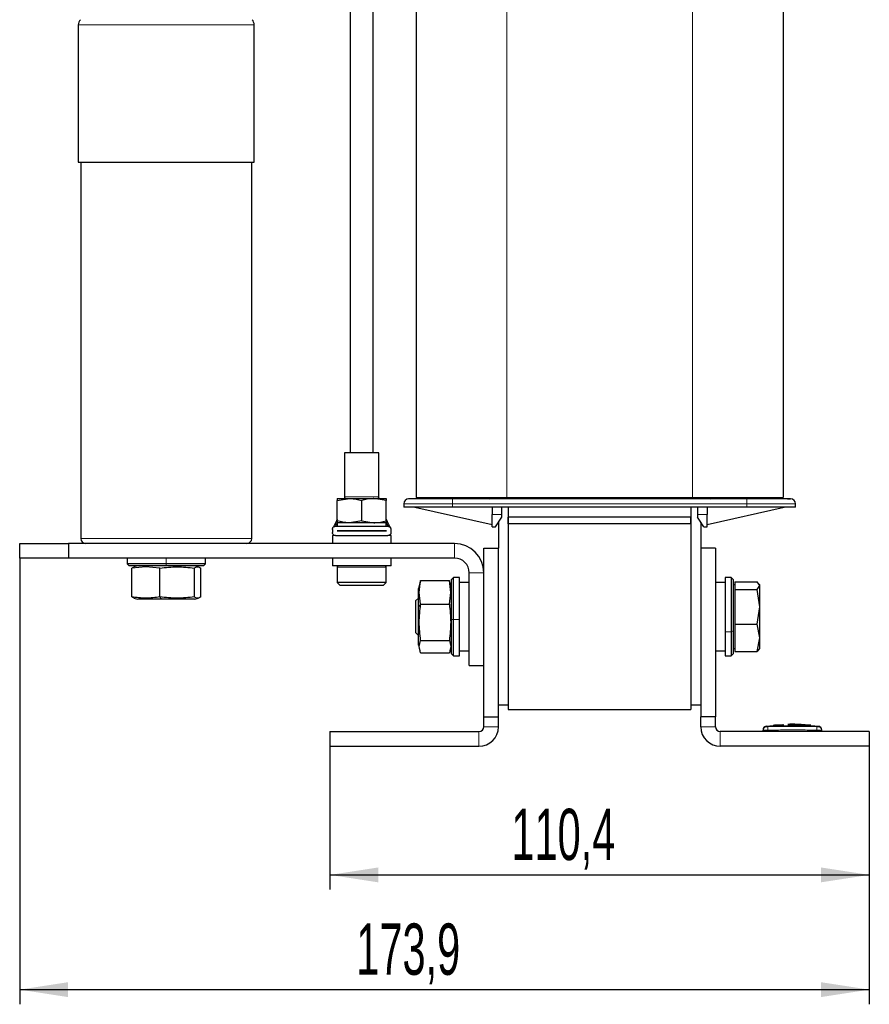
# Model space of a CAD drawing. Header units: millimetres. Extents: x 5 to 418, y 2 to 292.
# Tile 46 of 48: x 184 to 242, y 147 to 214. Entities that reach past the tile are written whole.
import ezdxf

# ---------------------------------------------------------------- set-up
doc = ezdxf.new("R2010")
doc.units = ezdxf.units.MM
doc.layers.add('SLD-0', color=7, linetype='Continuous')
doc.styles.add('SLDTEXTSTYLE0', font='TXT', dxfattribs={"width": 0.605})
doc.dimstyles.new('SLDDIMSTYLE0', dxfattribs={"dimtxt": 3.5, "dimasz": 3.302, "dimexe": 0, "dimexo": 0.0625, "dimgap": 0.875, "dimtad": 1, "dimlfac": 3, "dimrnd": 1e-09, "dimzin": 12, "dimdsep": 46, "dimtxsty": 'SLDTEXTSTYLE0', "dimsah": 1, "dimcen": 0.09, "dimadec": 0, "dimazin": 3, "dimtfac": 1, "dimtofl": 0, "dimtmove": 0, "dimatfit": 3, "dimfxl": 1, "dimfrac": 2, "dimtolj": 1, "dimtzin": 12, "dimarcsym": 0})
doc.dimstyles.new('SLDDIMSTYLE1', dxfattribs={"dimtxt": 3.5, "dimasz": 3.302, "dimexe": 0, "dimexo": 0.0625, "dimgap": 0.875, "dimtad": 1, "dimdec": 1, "dimlfac": 3, "dimrnd": 1e-09, "dimzin": 12, "dimdsep": 46, "dimtxsty": 'SLDTEXTSTYLE0', "dimsah": 1, "dimcen": 0.09, "dimadec": 0, "dimazin": 3, "dimtfac": 1, "dimtofl": 0, "dimtmove": 0, "dimatfit": 3, "dimfxl": 1, "dimfrac": 2, "dimtolj": 1, "dimtzin": 12, "dimarcsym": 0})

# ---------------------------------------------------------------- blocks, each defined once
blk = doc.blocks.new('_D_2')
at = {"layer": 'SLD-0'}
for p, q in [((183.816, 177.069), (183.816, 146.642)), ((241.783, 164.236), (241.783, 146.642)), ((183.816, 147.642), (241.783, 147.642))]:
    blk.add_line(p, q, dxfattribs=at)
for points in [[(183.816, 147.642), (187.118, 147.134), (187.118, 148.15)], [(241.783, 147.642), (238.481, 148.15), (238.481, 147.134)]]:
    blk.add_solid(points, dxfattribs=at)
at = {"layer": 'SLD-0', "insert": (206.784, 152.153), "char_height": 3.5, "attachment_point": 1, "style": 'SLDTEXTSTYLE0'}
blk.add_mtext('173,9', dxfattribs=at)
blk = doc.blocks.new('_D_3')
at = {"layer": 'SLD-0', "color": 7}
for p, q in [((204.983, 164.236), (204.983, 154.466)), ((241.783, 164.236), (241.783, 154.466)), ((204.983, 155.466), (241.783, 155.466))]:
    blk.add_line(p, q, dxfattribs=at)
for points in [[(204.983, 155.466), (208.285, 154.958), (208.285, 155.974)], [(241.783, 155.466), (238.481, 155.974), (238.481, 154.958)]]:
    blk.add_solid(points, dxfattribs=at)
at = {"layer": 'SLD-0', "color": 7, "insert": (217.367, 159.977), "char_height": 3.5, "attachment_point": 1, "style": 'SLDTEXTSTYLE0'}
blk.add_mtext('110,4', dxfattribs=at)

msp = doc.modelspace()

# ---------------------------------------------------------------- linework, layer by layer
at = {"color": 7, "linetype": 'Continuous', "lineweight": 25}
for p, q in [((206.3664, 234.9858), (206.3664, 184.2358)), ((210.8664, 216.8692), (210.8664, 181.2025)), ((235.8997, 216.8692), (235.8997, 181.2025)), ((207.9331, 184.2358), (207.9331, 215.7415)), ((187.8164, 213.4345), (187.8164, 204.0692)), ((199.8164, 204.0692), (199.8164, 213.4345)), ((187.8164, 204.0692), (199.8164, 204.0692)), ((187.9831, 204.0692), (187.9831, 178.4025)), ((199.6497, 178.4025), (199.6497, 204.0692)), ((205.9831, 184.2358), (205.9831, 181.2358)), ((207.1497, 184.2358), (205.9831, 184.2358)), ((208.3164, 184.2358), (207.1497, 184.2358)), ((208.3164, 181.2358), (208.3164, 184.2358)), ((205.4831, 180.987), (206.3164, 181.1358)), ((205.4831, 181.1358), (206.3164, 181.1358)), ((205.4831, 179.618), (205.4831, 180.987)), ((205.9831, 181.2358), (205.9667, 181.1358)), ((206.0034, 181.1358), (206.0165, 181.2358)), ((206.3164, 181.1358), (207.9831, 181.1358)), ((207.1497, 179.618), (207.1497, 180.987)), ((208.8164, 180.987), (207.9831, 181.1358)), ((207.9831, 181.1358), (208.8164, 181.1358)), ((208.283, 181.2358), (208.296, 181.1358)), ((208.3327, 181.1358), (208.3164, 181.2358)), ((208.8164, 179.618), (208.8164, 180.987)), ((210.0164, 180.7692), (210.0164, 180.5358)), ((210.8664, 181.2025), (217.0497, 181.2025)), ((233.4164, 181.1025), (213.3497, 181.1025)), ((217.0497, 181.2025), (229.7164, 181.2025)), ((229.7164, 181.2025), (235.8997, 181.2025)), ((236.7497, 180.5358), (236.7497, 180.7692)), ((213.3497, 180.5358), (210.0164, 180.5358)), ((210.7831, 180.5358), (216.0497, 179.3692)), ((233.4164, 180.5358), (213.3497, 180.5358)), ((216.0497, 180.5358), (216.0497, 180.0358)), ((216.0497, 179.2025), (216.0497, 180.0358)), ((216.7164, 180.0358), (216.7164, 180.5358)), ((216.7164, 179.8692), (216.7164, 180.0358)), ((217.1497, 180.5358), (217.1497, 167.0358)), ((217.1497, 180.5358), (217.1497, 179.8692)), ((229.6164, 180.5358), (229.6164, 167.0358)), ((229.6164, 180.5358), (229.6164, 179.8692)), ((230.0497, 180.5358), (230.0497, 180.0358)), ((230.0497, 180.0358), (230.0497, 179.8692)), ((230.7164, 180.5358), (230.7164, 180.0358)), ((230.7164, 179.3692), (235.9831, 180.5358)), ((230.7164, 179.2025), (230.7164, 180.0358)), ((236.7497, 180.5358), (233.4164, 180.5358)), ((205.4831, 179.4692), (205.4831, 179.2358)), ((208.8164, 179.4692), (205.4831, 179.4692)), ((206.3164, 179.4692), (205.4831, 179.4692)), ((207.1497, 179.618), (206.3164, 179.4692)), ((207.9831, 179.4692), (206.3164, 179.4692)), ((207.1497, 179.618), (207.9831, 179.4692)), ((208.8164, 179.4692), (207.9831, 179.4692)), ((208.8164, 179.2358), (208.8164, 179.4692)), ((216.2831, 179.2025), (216.7164, 179.8692)), ((216.4831, 179.5102), (216.4831, 177.7358)), ((217.1497, 179.4025), (217.1497, 179.8692)), ((229.6164, 179.8692), (217.1497, 179.8692)), ((229.6164, 179.4025), (217.1497, 179.4025)), ((217.1497, 179.4025), (217.1497, 166.7358)), ((229.6164, 179.4025), (229.6164, 179.8692)), ((229.6164, 179.4025), (229.6164, 166.7358)), ((230.4831, 179.2025), (230.0497, 179.8692)), ((230.2831, 179.5102), (230.2831, 177.7358)), ((205.1497, 179.0247), (205.1497, 178.8136)), ((205.1497, 178.6025), (205.1497, 178.0692)), ((205.3351, 178.6025), (205.1497, 178.6025)), ((205.3608, 179.2358), (208.9386, 179.2358)), ((205.3608, 178.6025), (208.9386, 178.6025)), ((205.4664, 178.9208), (208.8331, 178.9208)), ((205.4664, 178.9175), (205.4664, 178.9208)), ((208.8331, 178.9175), (205.4664, 178.9175)), ((206.1497, 178.9208), (206.1497, 178.9175)), ((208.1497, 178.9175), (208.1497, 178.9208)), ((208.8331, 178.9208), (208.8331, 178.9175)), ((209.1497, 178.6025), (208.9386, 178.6025)), ((209.1497, 178.8136), (209.1497, 179.0247)), ((209.1497, 178.0692), (209.1497, 178.6025)), ((216.0497, 179.2025), (216.2831, 179.2025)), ((230.4831, 179.2025), (230.7164, 179.2025)), ((183.8164, 177.0692), (183.8164, 178.0692)), ((183.8164, 178.0692), (187.1497, 178.0692)), ((187.1497, 178.0692), (187.1497, 177.0692)), ((213.4831, 178.0692), (187.1497, 178.0692)), ((215.4831, 166.2358), (215.4831, 177.7358)), ((215.4831, 177.7358), (216.4831, 177.7358)), ((216.4831, 166.2358), (216.4831, 177.7358)), ((230.2831, 177.7358), (230.2831, 166.2358)), ((231.2831, 177.7358), (230.2831, 177.7358)), ((231.2831, 177.7358), (231.2831, 166.2358)), ((187.1497, 177.0692), (183.8164, 177.0692)), ((213.4831, 177.0692), (187.1497, 177.0692)), ((191.1497, 177.0692), (191.1497, 176.6692)), ((191.1497, 176.6692), (191.2831, 176.5358)), ((193.8164, 176.6692), (191.1497, 176.6692)), ((196.4831, 176.6692), (193.8164, 176.6692)), ((196.3497, 176.5358), (196.4831, 176.6692)), ((196.4831, 176.6692), (196.4831, 177.0692)), ((205.1497, 177.0692), (205.1497, 176.5358)), ((209.1497, 176.5358), (209.1497, 177.0692)), ((193.8164, 176.5358), (191.2831, 176.5358)), ((192.4268, 176.4733), (191.467, 176.3835)), ((191.6171, 176.4462), (191.467, 176.3835)), ((191.467, 174.4215), (191.467, 176.3835)), ((191.8831, 176.5358), (191.6125, 176.4633)), ((193.3866, 176.3835), (192.4268, 176.4733)), ((193.3866, 174.4215), (193.3866, 176.3835)), ((196.3497, 176.5358), (193.8164, 176.5358)), ((195.736, 174.4215), (195.736, 176.3835)), ((196.0203, 176.4633), (195.7497, 176.5358)), ((196.1657, 174.4215), (196.1657, 176.3835)), ((209.1497, 176.5358), (205.1497, 176.5358)), ((205.4831, 176.4525), (205.4831, 175.4025)), ((208.8164, 175.4025), (208.8164, 176.4525)), ((214.4831, 169.7358), (214.4831, 176.0692)), ((205.4831, 175.4025), (205.6831, 175.2025)), ((208.8164, 175.4025), (205.4831, 175.4025)), ((208.6164, 175.2025), (208.8164, 175.4025)), ((211.1173, 175.3793), (211.0164, 175.0025)), ((211.1687, 175.5327), (211.1354, 175.3744)), ((211.1687, 175.5327), (213.1307, 175.5327)), ((213.2205, 174.728), (213.1307, 175.5327)), ((213.164, 175.3744), (213.1307, 175.5327)), ((213.2831, 175.0025), (213.1821, 175.3793)), ((213.4164, 175.7358), (213.2831, 175.6025)), ((213.2831, 172.8864), (213.2831, 175.6025)), ((213.8164, 175.7358), (213.4164, 175.7358)), ((213.4164, 172.8768), (213.4164, 175.7358)), ((213.8164, 172.8768), (213.8164, 175.7358)), ((214.4831, 175.4025), (213.8164, 175.4025)), ((231.9497, 175.4025), (231.2831, 175.4025)), ((232.3497, 175.7358), (231.9497, 175.7358)), ((231.9497, 175.7358), (231.9497, 172.0477)), ((232.4831, 175.6025), (232.3497, 175.7358)), ((232.3497, 175.7358), (232.3497, 172.0477)), ((232.4831, 175.6025), (232.4831, 172.0988)), ((232.6164, 175.2358), (232.4831, 175.2358)), ((232.6164, 175.4444), (232.6164, 175.1909)), ((232.6164, 175.4444), (234.1229, 175.4444)), ((234.3164, 175.1909), (234.1229, 175.4444)), ((234.3164, 175.2358), (234.2899, 175.2818)), ((234.3164, 175.1909), (234.3164, 175.2358)), ((208.6164, 175.2025), (205.6831, 175.2025)), ((211.0164, 174.5493), (211.0164, 175.0025)), ((213.1307, 173.9232), (213.2205, 174.728)), ((232.6164, 175.1909), (232.6164, 174.9373)), ((232.6164, 174.9373), (232.6164, 173.7496)), ((232.6164, 174.9373), (234.1229, 174.9373)), ((234.1229, 174.9373), (234.3164, 175.1909)), ((234.3164, 173.7496), (234.1229, 174.9373)), ((234.3164, 173.7496), (234.3164, 175.1909)), ((191.467, 174.4215), (191.6171, 174.3588)), ((191.6125, 174.3417), (191.8831, 174.2692)), ((192.5765, 174.2692), (191.8831, 174.2692)), ((193.4843, 174.2692), (192.5765, 174.2692)), ((195.7497, 174.2692), (193.4843, 174.2692)), ((195.7497, 174.2692), (196.0203, 174.3417)), ((211.0164, 174.3468), (210.8164, 174.1468)), ((210.8164, 174.1468), (210.8164, 171.9915)), ((211.0164, 173.7292), (211.0164, 174.5493)), ((211.1687, 173.9232), (213.1307, 173.9232)), ((211.0164, 171.1358), (211.0164, 173.7292)), ((232.6164, 173.7496), (232.6164, 172.562)), ((234.1229, 172.562), (234.3164, 173.7496)), ((234.3164, 171.628), (234.3164, 173.7496)), ((213.2831, 170.5358), (213.2831, 172.8864)), ((213.4164, 170.4025), (213.4164, 172.8768)), ((213.8164, 170.4025), (213.8164, 172.8768)), ((232.6164, 172.562), (234.1229, 172.562)), ((232.6164, 172.562), (232.6164, 171.628)), ((234.3164, 171.628), (234.1229, 172.562)), ((210.8164, 171.9915), (211.0164, 171.7915)), ((231.9497, 172.0477), (231.9497, 170.4025)), ((232.3497, 172.0477), (232.3497, 170.4025)), ((232.4831, 172.0988), (232.4831, 170.5358)), ((211.1687, 171.4597), (213.1307, 171.4597)), ((232.6164, 171.628), (232.6164, 170.6939)), ((234.1229, 170.6939), (234.3164, 171.628)), ((234.3164, 170.9025), (234.3164, 171.628)), ((211.0164, 171.1358), (211.1173, 170.7591)), ((211.1687, 170.6056), (213.1307, 170.6056)), ((213.1821, 170.7591), (213.2831, 171.1358)), ((213.2831, 170.5358), (213.4164, 170.4025)), ((213.8164, 170.7358), (214.4831, 170.7358)), ((231.2831, 170.7358), (231.9497, 170.7358)), ((232.3497, 170.4025), (232.4831, 170.5358)), ((232.4831, 170.9025), (232.6164, 170.9025)), ((232.6164, 170.6939), (234.1229, 170.6939)), ((234.2485, 170.8585), (234.1229, 170.6939)), ((234.2899, 170.8566), (234.3164, 170.9025)), ((213.4164, 170.4025), (213.8164, 170.4025)), ((231.9497, 170.4025), (232.3497, 170.4025)), ((214.4831, 169.7358), (215.4831, 169.7358)), ((217.1497, 167.0358), (216.4831, 167.0358)), ((217.1497, 166.7358), (229.6164, 166.7358)), ((230.2831, 167.0358), (229.6164, 167.0358)), ((215.4831, 166.2358), (216.4831, 166.2358)), ((215.4831, 165.5692), (215.4831, 166.2358)), ((216.4831, 165.5692), (216.4831, 166.2358)), ((231.2831, 166.2358), (230.2831, 166.2358)), ((230.2831, 165.5692), (230.2831, 166.2358)), ((231.2831, 165.5692), (231.2831, 166.2358)), ((204.9831, 165.2358), (204.9831, 164.2358)), ((204.9831, 165.2358), (215.1497, 165.2358)), ((241.7831, 165.2358), (231.6164, 165.2358)), ((234.5331, 165.2358), (234.5331, 165.3398)), ((235.241, 165.635), (234.7137, 165.5939)), ((235.843, 165.7018), (235.2242, 165.6643)), ((235.9509, 165.6494), (235.24, 165.6201)), ((235.24, 165.6415), (235.9509, 165.6494)), ((235.24, 165.6415), (235.24, 165.6348)), ((235.24, 165.5974), (235.24, 165.5907)), ((235.9519, 165.6947), (235.3193, 165.665)), ((236.2189, 165.6933), (237.656, 165.6734)), ((236.4515, 165.6571), (237.7778, 165.6447)), ((237.7778, 165.6227), (236.4515, 165.6571)), ((237.7778, 165.638), (236.8543, 165.6466)), ((237.7936, 165.6696), (237.1757, 165.7046)), ((238.3524, 165.5939), (237.7768, 165.6387)), ((237.7778, 165.6447), (237.7778, 165.638)), ((237.7778, 165.5986), (237.7778, 165.5919)), ((238.5331, 165.2358), (238.5331, 165.3398)), ((241.7831, 165.2358), (241.7831, 164.2358)), ((204.9831, 164.2358), (215.1497, 164.2358)), ((241.7831, 164.2358), (231.6164, 164.2358))]:
    msp.add_line(p, q, dxfattribs=at)
at = {"color": 7, "linetype": 'Continuous', "lineweight": 18}
for p, q in [((217.0497, 216.8692), (217.0497, 181.2025)), ((229.7164, 216.8692), (229.7164, 181.2025)), ((187.8164, 213.4345), (199.8164, 213.4345)), ((205.9831, 181.2358), (206.0165, 181.2358)), ((208.283, 181.2358), (208.3164, 181.2358)), ((213.3497, 180.7692), (210.0164, 180.7692)), ((213.3497, 180.7692), (213.3497, 181.1025)), ((213.3497, 180.7692), (233.4164, 180.7692)), ((213.3497, 180.5358), (213.3497, 180.7692)), ((216.1242, 181.1025), (216.1242, 181.2025)), ((216.4404, 181.2025), (216.4404, 181.195)), ((230.3257, 181.195), (230.3257, 181.2025)), ((230.6419, 181.1025), (230.6419, 181.2025)), ((233.4164, 180.7692), (233.4164, 181.1025)), ((236.7497, 180.7692), (233.4164, 180.7692)), ((233.4164, 180.7692), (233.4164, 180.5358)), ((216.0497, 180.0358), (216.7164, 180.0358)), ((230.7164, 180.0358), (230.0497, 180.0358)), ((187.9831, 178.4025), (199.6497, 178.4025)), ((213.4831, 177.0692), (213.4831, 178.0692)), ((193.8164, 177.0692), (193.8164, 176.6692)), ((193.8164, 176.5358), (193.8164, 176.6692)), ((192.5765, 176.5358), (192.4268, 176.4733)), ((208.8164, 176.4525), (205.4831, 176.4525)), ((215.4831, 176.0692), (214.4831, 176.0692)), ((213.2831, 174.5493), (213.2205, 174.728)), ((193.4843, 174.2692), (193.3866, 174.4215)), ((211.0164, 173.7292), (211.1687, 173.9232)), ((213.2831, 172.8864), (213.4164, 172.8768)), ((213.8164, 172.8768), (213.4164, 172.8768)), ((231.9497, 172.0477), (232.3497, 172.0477)), ((232.4831, 172.0988), (232.3497, 172.0477)), ((215.1497, 164.2358), (215.1497, 165.2358)), ((215.4831, 165.5692), (216.4831, 165.5692)), ((230.2831, 165.5692), (231.2831, 165.5692)), ((231.6164, 165.2358), (231.6164, 164.2358)), ((234.8636, 165.5731), (234.8664, 165.3398)), ((234.8664, 165.2358), (234.8664, 165.3398)), ((238.2025, 165.5731), (238.1997, 165.3398)), ((238.1997, 165.2358), (238.1997, 165.3398)), ((238.3038, 165.5731), (238.3308, 165.5968))]:
    msp.add_line(p, q, dxfattribs=at)
at = {"color": 7, "linetype": 'Continuous', "lineweight": 25}
for centre, radius, start, end in [((188.3164, 213.4345), 0.5, 136, 180), ((199.3164, 213.4345), 0.5, 0, 44), ((210.3497, 180.7692), 0.3333, 90, 180), ((215.8497, 181.2025), 0.1, 270, 0), ((230.9164, 181.2025), 0.1, 180, 270), ((236.4164, 180.7692), 0.3333, 0, 90), ((188.3164, 178.4025), 0.3333, 180, 270), ((199.3164, 178.4025), 0.3333, 270, 0), ((213.4831, 176.0692), 2, 0, 90), ((213.4831, 176.0692), 1, 0, 90), ((205.5664, 176.4525), 0.0833, 90, 180), ((208.7331, 176.4525), 0.0833, 0, 90), ((215.1497, 165.5692), 1.3333, 270, 0), ((215.1497, 165.5692), 0.3333, 270, 0), ((231.6164, 165.5692), 1.3333, 180, 270), ((231.6164, 165.5692), 0.3333, 180, 270), ((234.7664, 165.3656), 0.2333, 97.642337, 180), ((238.2997, 165.3656), 0.2333, 360, 82.373112)]:
    msp.add_arc(centre, radius, start, end, dxfattribs=at)
at = {"color": 7, "linetype": 'Continuous', "lineweight": 18}
for centre, radius, start, end in [((215.9967, 181.2024), 0.0999, 270.032168, 0.032132), ((215.662, 181.0294), 0.7958, 5.271538, 12.013376), ((216.0132, 181.1776), 0.5078, 351.500079, 2.814786), ((230.753, 181.1776), 0.5078, 177.185214, 188.499921), ((231.2503, 181.0072), 0.9434, 168.514619, 174.200467), ((230.7694, 181.2024), 0.0999, 179.967868, 269.967832), ((234.7664, 165.3398), 0.2333, 90.989679, 179.997938), ((238.2997, 165.3398), 0.2333, 0.002064, 89.009565)]:
    msp.add_arc(centre, radius, start, end, dxfattribs=at)
at = {"color": 7, "linetype": 'Continuous', "lineweight": 25}
for points, knots in [([(205.4831, 181.1358), (205.4831, 181.134), (205.4831, 181.1265), (205.4831, 181.047), (205.4831, 180.987)], [0, 0, 0, 0, 0.2443658, 1, 1, 1, 1]), ([(206.3164, 181.1358), (206.3361, 181.1357), (206.6175, 181.1336), (206.8933, 181.0576), (207.1497, 180.987)], [0, 0, 0, 0, 0.0702006, 1, 1, 1, 1]), ([(207.9831, 181.1358), (207.9633, 181.1357), (207.6819, 181.1336), (207.4061, 181.0576), (207.1497, 180.987)], [0, 0, 0, 0, 0.07020058, 1, 1, 1, 1]), ([(208.8164, 181.1358), (208.8164, 181.134), (208.8164, 181.1265), (208.8164, 181.047), (208.8164, 180.987)], [0, 0, 0, 0, 0.2443658, 1, 1, 1, 1]), ([(213.3497, 181.1025), (212.9723, 181.1025), (212.3918, 181.1025), (211.6933, 181.1025), (211.2127, 181.1025), (210.8255, 181.1025), (210.4514, 181.1025), (210.3898, 181.1025), (210.3497, 181.1025)], [0, 0, 0, 0, 0.2394568, 0.3683607, 0.5, 0.6316393, 0.7605432, 1, 1, 1, 1]), ([(230.473, 181.1025), (230.4694, 181.1076), (230.4506, 181.1339), (230.4003, 181.1687), (230.3496, 181.1866), (230.3257, 181.195)], [0, 0, 0, 0, 0.1116761, 0.5827113, 1, 1, 1, 1]), ([(236.4164, 181.1025), (236.3763, 181.1025), (236.3147, 181.1025), (235.9406, 181.1025), (235.5534, 181.1025), (235.0728, 181.1025), (234.3743, 181.1025), (233.7938, 181.1025), (233.4164, 181.1025)], [0, 0, 0, 0, 0.2394568, 0.3683607, 0.5, 0.6316393, 0.7605432, 1, 1, 1, 1]), ([(236.1958, 181.1025), (236.201, 181.1025), (236.2435, 181.1025), (236.3042, 181.1025), (236.393, 181.1025), (236.4072, 181.1025), (236.4164, 181.1025)], [0, 0, 0, 0, 0.0353633, 0.286549, 0.5380491, 1, 1, 1, 1]), ([(236.1958, 181.1025), (236.201, 181.1025), (236.2435, 181.1025), (236.3042, 181.1025), (236.393, 181.1025), (236.4072, 181.1025), (236.4164, 181.1025)], [0, 0, 0, 0, 0.0353633, 0.286549, 0.5380491, 1, 1, 1, 1]), ([(236.1958, 181.1025), (236.201, 181.1025), (236.2435, 181.1025), (236.3042, 181.1025), (236.393, 181.1025), (236.4072, 181.1025), (236.4164, 181.1025)], [0, 0, 0, 0, 0.0353633, 0.286549, 0.5380491, 1, 1, 1, 1]), ([(236.1958, 181.1025), (236.201, 181.1025), (236.2435, 181.1025), (236.3042, 181.1025), (236.393, 181.1025), (236.4072, 181.1025), (236.4164, 181.1025)], [0, 0, 0, 0, 0.0353633, 0.286549, 0.5380491, 1, 1, 1, 1]), ([(205.4831, 179.7197), (205.413, 179.5658), (205.3264, 179.3755), (205.2504, 179.2237), (205.2358, 179.1946)], [0, 0, 0, 0, 0.8082147, 1, 1, 1, 1]), ([(205.3608, 179.2358), (205.364, 179.242), (205.3708, 179.2551), (205.4161, 179.348), (205.4549, 179.425), (205.4798, 179.4821), (205.4831, 179.4897)], [0, 0, 0, 0, 0.2748048, 0.5833322, 0.9448913, 1, 1, 1, 1]), ([(206.3164, 179.4692), (206.2966, 179.4693), (206.0152, 179.4714), (205.7395, 179.5474), (205.4831, 179.618)], [0, 0, 0, 0, 0.0702006, 1, 1, 1, 1]), ([(205.4831, 179.618), (205.4831, 179.558), (205.4831, 179.4785), (205.4831, 179.471), (205.4831, 179.4692)], [0, 0, 0, 0, 0.7556342, 1, 1, 1, 1]), ([(207.9831, 179.4692), (208.0028, 179.4693), (208.2842, 179.4714), (208.56, 179.5474), (208.8164, 179.618)], [0, 0, 0, 0, 0.0702006, 1, 1, 1, 1]), ([(209.1014, 179.1618), (209.1025, 179.161), (209.1063, 179.158), (209.0864, 179.1941), (209.0463, 179.267), (208.9524, 179.438), (208.8741, 179.6126), (208.8164, 179.7415)], [0, 0, 0, 0, 0.0454557, 0.1684511, 0.3140807, 0.4936843, 1, 1, 1, 1]), ([(208.8164, 179.618), (208.8164, 179.558), (208.8164, 179.4785), (208.8164, 179.471), (208.8164, 179.4692)], [0, 0, 0, 0, 0.7556342, 1, 1, 1, 1]), ([(208.8164, 179.4897), (208.8197, 179.4821), (208.8446, 179.425), (208.8834, 179.348), (208.9287, 179.2551), (208.9354, 179.242), (208.9386, 179.2358)], [0, 0, 0, 0, 0.05510868, 0.41666777, 0.72519521, 1, 1, 1, 1]), ([(205.1497, 179.0247), (205.1518, 179.0468), (205.1558, 179.091), (205.1872, 179.1504), (205.2344, 179.1981), (205.2945, 179.2299), (205.3392, 179.2339), (205.3608, 179.2358)], [0, 0, 0, 0, 0.1909519, 0.381602, 0.5803408, 0.7971824, 1, 1, 1, 1]), ([(205.3608, 178.6025), (205.3353, 178.6052), (205.2842, 178.6106), (205.2175, 178.6525), (205.1702, 178.713), (205.1514, 178.7712), (205.1501, 178.8046), (205.1497, 178.8136)], [0, 0, 0, 0, 0.2394836, 0.4791903, 0.7105819, 0.9214534, 1, 1, 1, 1]), ([(208.9386, 179.2358), (208.9641, 179.2331), (209.0152, 179.2278), (209.082, 179.1858), (209.1292, 179.1253), (209.1481, 179.0671), (209.1494, 179.0338), (209.1497, 179.0247)], [0, 0, 0, 0, 0.2394836, 0.4791903, 0.7105819, 0.9214534, 1, 1, 1, 1]), ([(209.1497, 178.8136), (209.1477, 178.7915), (209.1436, 178.7473), (209.1122, 178.6879), (209.0651, 178.6402), (209.0049, 178.6084), (208.9602, 178.6044), (208.9386, 178.6025)], [0, 0, 0, 0, 0.1909519, 0.381602, 0.5803408, 0.7971824, 1, 1, 1, 1]), ([(193.3866, 176.3835), (193.7782, 176.4284), (194.5613, 176.5182), (195.3444, 176.4284), (195.736, 176.3835)], [0, 0, 0, 0, 0.4999949, 1, 1, 1, 1]), ([(195.736, 176.3835), (195.8076, 176.4284), (195.9508, 176.5182), (196.0941, 176.4284), (196.1657, 176.3835)], [0, 0, 0, 0, 0.4999949, 1, 1, 1, 1]), ([(211.1687, 173.9232), (211.1238, 174.1919), (211.034, 174.7284), (211.1239, 175.2649), (211.1687, 175.5327)], [0, 0, 0, 0, 0.5008729, 1, 1, 1, 1]), ([(193.3866, 174.4215), (193.0661, 174.3765), (192.4263, 174.2868), (191.7864, 174.3767), (191.467, 174.4215)], [0, 0, 0, 0, 0.5008729, 1, 1, 1, 1]), ([(195.736, 174.4215), (195.3444, 174.3766), (194.5613, 174.2868), (193.7782, 174.3766), (193.3866, 174.4215)], [0, 0, 0, 0, 0.4999949, 1, 1, 1, 1]), ([(196.1657, 174.4215), (196.0941, 174.3766), (195.9508, 174.2868), (195.8076, 174.3766), (195.736, 174.4215)], [0, 0, 0, 0, 0.4999949, 1, 1, 1, 1]), ([(211.1687, 171.4597), (211.1238, 171.8703), (211.034, 172.6915), (211.1238, 173.5126), (211.1687, 173.9232)], [0, 0, 0, 0, 0.4999949, 1, 1, 1, 1]), ([(213.1307, 173.9232), (213.1756, 173.5126), (213.2654, 172.6915), (213.1756, 171.8703), (213.1307, 171.4597)], [0, 0, 0, 0, 0.4999949, 1, 1, 1, 1]), ([(211.1687, 170.6056), (211.1238, 170.748), (211.034, 171.0327), (211.1238, 171.3173), (211.1687, 171.4597)], [0, 0, 0, 0, 0.4999949, 1, 1, 1, 1]), ([(213.1307, 171.4597), (213.1756, 171.3173), (213.2654, 171.0327), (213.1756, 170.748), (213.1307, 170.6056)], [0, 0, 0, 0, 0.4999949, 1, 1, 1, 1]), ([(235.24, 165.5974), (235.5871, 165.6051), (236.433, 165.6238), (237.279, 165.6079), (237.7778, 165.5986)], [0, 0, 0, 0, 0.4103295, 1, 1, 1, 1]), ([(237.7778, 165.5919), (237.4309, 165.5993), (236.585, 165.6172), (235.7391, 165.6005), (235.24, 165.5907)], [0, 0, 0, 0, 0.4100764, 1, 1, 1, 1]), ([(236.7511, 165.7286), (236.6704, 165.7353), (236.4956, 165.75), (236.321, 165.7338), (236.227, 165.7252)], [0, 0, 0, 0, 0.46211701, 1, 1, 1, 1]), ([(237.656, 165.6734), (237.3091, 165.7049), (236.8934, 165.7427), (236.4777, 165.7199), (236.4089, 165.7161)], [0, 0, 0, 0, 0.8346286, 1, 1, 1, 1])]:
    msp.add_open_spline(points, degree=3, knots=knots, dxfattribs=at)
at = {"color": 7, "linetype": 'Continuous', "lineweight": 18}
for points in [[(206.0165, 181.2358), (206.0412, 181.2358), (206.0907, 181.2358), (206.2273, 181.2358), (206.4005, 181.2358), (206.5436, 181.2358), (206.6152, 181.2358)], [(206.6152, 181.2358), (206.7004, 181.2358), (206.8708, 181.2358), (207.0568, 181.2358), (207.1497, 181.2358)], [(207.1497, 181.2358), (207.2427, 181.2358), (207.4286, 181.2358), (207.599, 181.2358), (207.6843, 181.2358)], [(207.6843, 181.2358), (207.7558, 181.2358), (207.899, 181.2358), (208.0721, 181.2358), (208.2088, 181.2358), (208.2582, 181.2358), (208.283, 181.2358)]]:
    msp.add_open_spline(points, degree=3, dxfattribs=at)
for points, knots in [([(216.1137, 181.1025), (216.1129, 181.1139), (216.1099, 181.1562), (216.104, 181.1902), (216.0991, 181.1985), (216.0967, 181.2025)], [0, 0, 0, 0, 0.1597816, 0.5920521, 1, 1, 1, 1]), ([(216.4404, 181.195), (216.4165, 181.1866), (216.3656, 181.1686), (216.3154, 181.1338), (216.2967, 181.1075), (216.2931, 181.1025)], [0, 0, 0, 0, 0.4182189, 0.8902464, 1, 1, 1, 1]), ([(230.6694, 181.2025), (230.6671, 181.1985), (230.6622, 181.1903), (230.6562, 181.1563), (230.6532, 181.114), (230.6524, 181.1025)], [0, 0, 0, 0, 0.4071547, 0.8385348, 1, 1, 1, 1]), ([(234.8664, 165.3398), (234.8289, 165.3397), (234.754, 165.3395), (234.6541, 165.3393), (234.5787, 165.3394), (234.5387, 165.3395), (234.5347, 165.3397), (234.5331, 165.3398)], [0, 0, 0, 0, 0.2146728, 0.4293525, 0.6440267, 0.8586958, 1, 1, 1, 1]), ([(234.7353, 165.5968), (234.7353, 165.5968), (234.7263, 165.6047), (234.7443, 165.5889), (234.7623, 165.5731)], [0, 0, 0, 0, 0.0000741, 1, 1, 1, 1]), ([(234.7623, 165.5731), (234.7629, 165.573), (234.7644, 165.5728), (234.7767, 165.5727), (234.7996, 165.5726), (234.8297, 165.5728), (234.8524, 165.573), (234.8636, 165.5731)], [0, 0, 0, 0, 0.140567, 0.3553278, 0.5708439, 0.7860438, 1, 1, 1, 1]), ([(234.8636, 165.5731), (235.2426, 165.5767), (236.0005, 165.5839), (237.1136, 165.5836), (237.8475, 165.5765), (238.2025, 165.5731)], [0, 0, 0, 0, 0.3404987, 0.6810489, 1, 1, 1, 1]), ([(238.1997, 165.3398), (237.8453, 165.3434), (237.1126, 165.3507), (236.0014, 165.3511), (235.2447, 165.3436), (234.8664, 165.3398)], [0, 0, 0, 0, 0.3189779, 0.6594764, 1, 1, 1, 1]), ([(238.5331, 165.3398), (238.5294, 165.3397), (238.522, 165.3395), (238.4645, 165.3394), (238.38, 165.3394), (238.2862, 165.3395), (238.2243, 165.3397), (238.1997, 165.3398)], [0, 0, 0, 0, 0.21467234, 0.42935197, 0.64402607, 0.85869541, 1, 1, 1, 1]), ([(238.2025, 165.5731), (238.2099, 165.573), (238.2286, 165.5728), (238.2568, 165.5727), (238.2824, 165.5726), (238.3, 165.5728), (238.3025, 165.573), (238.3038, 165.5731)], [0, 0, 0, 0, 0.1406569, 0.3555038, 0.5710329, 0.7861716, 1, 1, 1, 1])]:
    msp.add_open_spline(points, degree=3, knots=knots, dxfattribs=at)

# ---------------------------------------------------------------- dimensions: what is measured, and where the dimension line sits
at = {"layer": 'SLD-0'}
dim = msp.add_linear_dim(base=(241.7831, 147.6418), p1=(183.8164, 177.0692), p2=(241.7831, 164.2358), dimstyle='SLDDIMSTYLE1', dxfattribs=at)
dim.commit()
dim.dimension.update_dxf_attribs({"geometry": '_D_2', "text_midpoint": (212.7997, 147.6418), "dimtype": 160})
at = {"layer": 'SLD-0', "color": 7}
dim = msp.add_linear_dim(base=(241.7831, 155.4656), p1=(204.9831, 164.2358), p2=(241.7831, 164.2358), dimstyle='SLDDIMSTYLE0', dxfattribs=at)
dim.commit()
dim.dimension.update_dxf_attribs({"geometry": '_D_3', "text_midpoint": (223.3831, 155.4656), "dimtype": 160})

doc.saveas('drawing.dxf')
